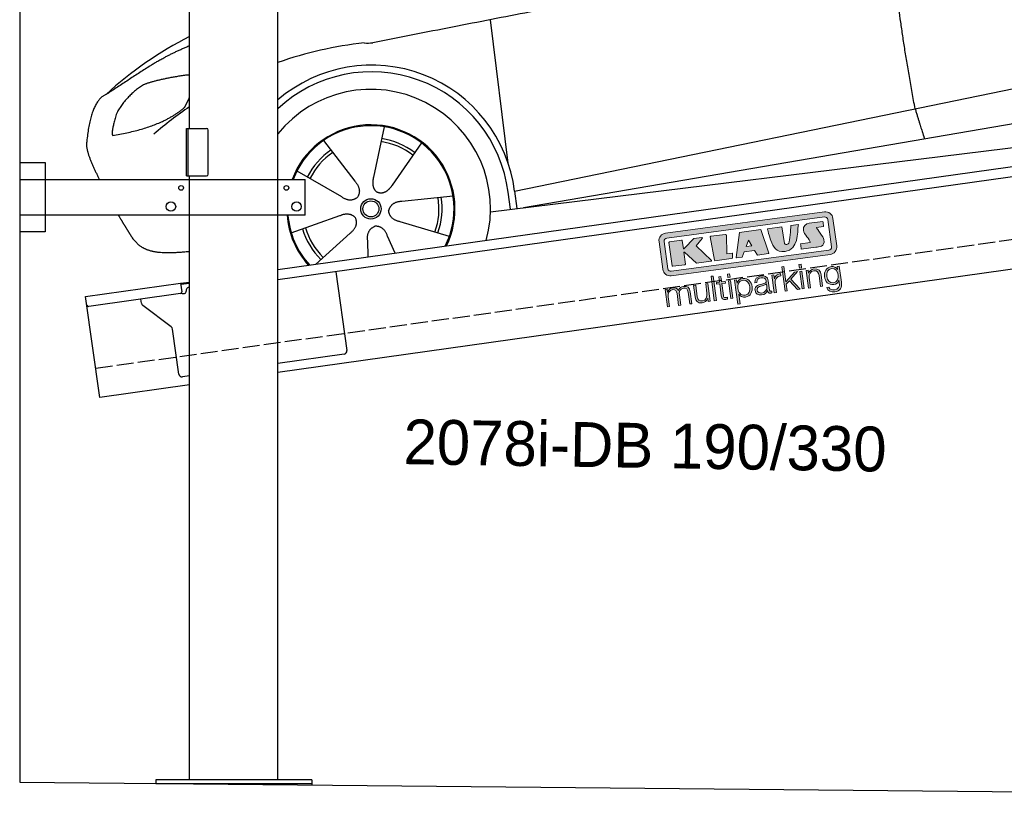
# Model space of a CAD drawing. Extents: x 200 to 6000, y -225 to 5150.
# Tile 1 of 3: x 200 to 3100, y -86 to 2197. Entities that reach past the tile are written whole.
import ezdxf

# ---------------------------------------------------------------- set-up
doc = ezdxf.new("R2010")
doc.units = 0
doc.header["$LTSCALE"] = 10
doc.header["$MEASUREMENT"] = 0
doc.linetypes.add('GEN3', pattern=[6.25, 5, -1.25])
doc.layers.get('0').update_dxf_attribs({"linetype": 'CONTINUOUS'})
for name, color, linetype in [('3', 6, 'GEN3'), ('CAR', 1, 'CONTINUOUS'), ('SICHTBARE_KANTEN_DIN_', 7, 'CONTINUOUS')]:
    doc.layers.add(name, color=color, linetype=linetype)
doc.layers.add('Logo', color=7, linetype='CONTINUOUS', lineweight=25)

# ---------------------------------------------------------------- blocks, each defined once
blk = doc.blocks.new('car_150')
at = {"layer": 'CAR'}
for p, q in [((10757.1, 671.1), (10756.8, 1096.7)), ((10407.4, 821.5), (10358.4, 678.2)), ((10225.5, 803), (10302.5, 672.5)), ((10510.6, 761.5), (10410.3, 648.1)), ((10765.8, 586.7), (12632.4, 738.6)), ((10136.6, 723.4), (10257.7, 632.5)), ((10786.5, 535.1), (12670.6, 626.7)), ((10584.4, 594.3), (10433, 596.6)), ((10746.2, 585.5), (10746.3, 535.1)), ((10765.8, 586.7), (10766, 535.1)), ((10098.1, 544.7), (10245.9, 577.5)), ((10157.7, 443.6), (10270.1, 522.6)), ((10559.3, 477.7), (10420.4, 538)), ((10688.1, 535.1), (12736.4, 536.2)), ((10314.2, 446.4), (10318.7, 494.4)), ((10394.7, 447.8), (10378.5, 500.5))]:
    blk.add_line(p, q, dxfattribs=at)
for radius in [30.1, 23.6]:
    blk.add_circle((10339.5, 586.1), radius, dxfattribs=at)
for centre, radius, start, end in [((10257, 101.4), 1122.3, 110.1048, 125.4377), ((10364.6, -67.1), 1141.2, 89.2488, 102.378), ((10404, 1188.8), 117.4, 257.9855, 270.1884), ((10341.7, 585.3), 404.6, 0.0315, 126.0807), ((10341.7, 585.3), 424.2, 0.1908, 123.6545), ((10364.6, -67.1), 1141.2, 117.0267, 123.6712), ((10339.5, 586.1), 209.6, 45.262, 74.3995), ((10339.5, 586.1), 209.6, 117.262, 146.3995), ((10339.5, 586.1), 200.6, 117.1152, 146.5463), ((10339.5, 586.1), 200.6, 45.1152, 74.5463), ((10339.5, 586.1), 200.6, 333.1152, 2.5463), ((10339.5, 586.1), 209.6, 333.262, 2.3995), ((10339.5, 586.1), 209.6, 189.262, 218.3995), ((10339.5, 586.1), 200.6, 189.1152, 218.5463)]:
    blk.add_arc(centre, radius, start, end, dxfattribs=at)
at = {"layer": 'CAR', "color": 1}
for radius, start, end in [(352.3, 337.7412, 134.083), (247.7, 326.8255, 152.4877), (245, 326.3886, 152.2472), (247.7, 177.212, 215.2267), (245, 177.2589, 215.6636)]:
    blk.add_arc((10339.5, 586.1), radius, start, end, dxfattribs=at)
at = {"layer": 'CAR'}
for points, degree in [([(12866.3, 1222.8), (11949.2, 1183.9), (10404.4, 1071.4)], 2), ([(11966.3, 684.4), (11947.2, 997.3), (11959.5, 1175.6)], 2), ([(9741.7, 1082), (9792.2, 1106.9), (9868, 1128.7)], 2), ([(9741.7, 1082), (9609.2, 1016.6)], 1), ([(9609.2, 1016.6), (9559.3, 1005.4), (9533, 884.6)], 2), ([(9719, 1030.4), (9665.9, 1005.8), (9630.6, 957.3)], 2), ([(9845.7, 1043.5), (9759.5, 1040.9), (9719, 1030.4)], 2), ([(9857.3, 1042), (9851.3, 1042.7), (9845.7, 1043.5)], 2), ([(9630.6, 957.3), (9611, 913.8), (9609.3, 895.7)], 2), ([(9831, 949.6), (9840.7, 962.6), (9849.5, 977.9)], 2), ([(9610.6, 893.4), (9755, 898.2), (9831, 949.6)], 2), ([(9533, 884.6), (9526.5, 867.3), (9533.3, 836.2), (9544.5, 802.1), (9556, 769.5)], 4), ([(9609.3, 895.7), (9612.6, 895.6), (9610.6, 893.4)], 2), ([(10302.5, 672.5), (10321, 646.5), (10304.6, 625.2)], 2), ([(10358.4, 678.2), (10354.1, 665.6), (10350.4, 651.5), (10355, 637.8), (10365.9, 631.5)], 4), ([(11966.3, 684.4), (11977.6, 619.7), (11983.1, 593.3)], 2), ([(10410.3, 648.1), (10401.4, 638.1), (10391, 627.9), (10376.8, 625.1), (10365.9, 631.5)], 4), ([(10257.7, 632.5), (10281.6, 611.2), (10304.6, 625.2)], 2), ([(10245.9, 577.5), (10276.4, 587.1), (10291.6, 564.9)], 2), ([(10433, 596.6), (10401.2, 599.8), (10390.8, 575)], 2), ([(10270.1, 522.6), (10297.7, 538.8), (10291.6, 564.9)], 2), ([(10420.4, 538), (10390.1, 548.2), (10390.8, 575)], 2), ([(10318.7, 494.4), (10319.1, 526.3), (10344.9, 533.9)], 2), ([(10378.5, 500.5), (10371.6, 531.7), (10344.9, 533.9)], 2)]:
    blk.add_open_spline(points, degree=degree, dxfattribs=at)
blk.add_open_spline([(9598.9, 658.5), (9606.2, 641.3), (9613.6, 624.7), (9621, 608.6), (9628.5, 593), (9650.9, 546.7), (9679.8, 538.5), (9717.2, 527.6), (9794.4, 527.1)], degree=4, knots=[0.7158579, 0.7158579, 0.7158579, 0.7158579, 0.7158579, 0.9411234, 0.9411234, 0.9411234, 0.9411234, 1.6094789, 1.6094789, 1.6094789, 1.6094789, 1.6094789], dxfattribs=at)
blk = doc.blocks.new('KLAUS')
at = {"layer": 'Logo'}
h = blk.add_hatch(color=8, dxfattribs=at)
h.dxf.hatch_style = 2
edge = h.paths.add_edge_path()
edge.add_spline(control_points=[(3.6, 29.09), (2.88, 29.09), (2.3, 28.51), (2.3, 27.8), (2.3, 27.8), (2.3, 16.11), (2.3, 16.11), (2.3, 15.39), (2.88, 14.81), (3.6, 14.81), (3.6, 14.81), (71.16, 14.81), (71.16, 14.81), (71.88, 14.81), (72.46, 15.39), (72.46, 16.11), (72.46, 16.11), (72.46, 27.8), (72.46, 27.8), (72.46, 28.51), (71.88, 29.09), (71.16, 29.09), (71.16, 29.09), (3.6, 29.09), (3.6, 29.09), (3.6, 29.09), (3.6, 29.09), (3.6, 29.09)], knot_values=[0, 0, 0, 0, 1, 1, 1, 2, 2, 2, 3, 3, 3, 4, 4, 4, 5, 5, 5, 6, 6, 6, 7, 7, 7, 8, 8, 8, 9, 9, 9, 9], degree=3, periodic=0)
edge = h.paths.add_edge_path()
edge.add_spline(control_points=[(3.35, 31.23), (3.35, 31.23), (71.47, 31.23), (71.47, 31.23), (73.26, 31.23), (74.71, 29.77), (74.71, 27.99), (74.71, 27.99), (74.71, 16.17), (74.71, 16.17), (74.71, 14.38), (73.26, 12.93), (71.47, 12.93), (71.47, 12.93), (3.35, 12.93), (3.35, 12.93), (1.56, 12.93), (0.11, 14.38), (0.11, 16.17), (0.11, 16.17), (0.11, 27.99), (0.11, 27.99), (0.11, 29.77), (1.56, 31.23), (3.35, 31.23), (3.35, 31.23), (3.35, 31.23), (3.35, 31.23)], knot_values=[0, 0, 0, 0, 1, 1, 1, 2, 2, 2, 3, 3, 3, 4, 4, 4, 5, 5, 5, 6, 6, 6, 7, 7, 7, 8, 8, 8, 9, 9, 9, 9], degree=3, periodic=0)
h = blk.add_hatch(color=8, dxfattribs=at)
h.dxf.hatch_style = 2
edge = h.paths.add_edge_path()
edge.add_spline(control_points=[(4.5, 27.33), (4.5, 27.33), (9.7, 27.33), (9.7, 27.33), (9.84, 27.33), (9.96, 27.22), (9.96, 27.08), (9.96, 27.08), (9.96, 23.69), (9.96, 23.69), (9.96, 23.69), (9.94, 23.64), (10.04, 23.59), (10.14, 23.53), (10.2, 23.57), (10.2, 23.57), (10.2, 23.57), (10.51, 23.75), (10.51, 23.75), (10.51, 23.75), (14.94, 27.33), (14.94, 27.33), (14.94, 27.33), (18.41, 27.33), (18.41, 27.33), (18.41, 27.33), (18.49, 27.33), (18.56, 27.2), (18.65, 27.04), (18.53, 26.91), (18.53, 26.91), (18.53, 26.91), (15.49, 24.11), (15.49, 24.11), (15.49, 24.11), (21.14, 17.06), (21.14, 17.06), (21.14, 17.06), (21.13, 16.91), (21.13, 16.91), (21.08, 16.84), (20.99, 16.82), (20.99, 16.82), (20.99, 16.82), (14.7, 16.82), (14.7, 16.82), (14.7, 16.82), (10.26, 22.17), (10.26, 22.17), (10.26, 22.17), (10.19, 22.24), (10.08, 22.21), (9.97, 22.18), (9.96, 22.11), (9.96, 22.11), (9.96, 22.11), (9.96, 17.08), (9.96, 17.08), (9.96, 16.94), (9.84, 16.82), (9.7, 16.82), (9.7, 16.82), (4.5, 16.82), (4.5, 16.82), (4.36, 16.82), (4.25, 16.94), (4.25, 17.08), (4.25, 17.08), (4.25, 27.08), (4.25, 27.08), (4.25, 27.22), (4.36, 27.33), (4.5, 27.33), (4.5, 27.33), (4.5, 27.33), (4.5, 27.33)], knot_values=[0, 0, 0, 0, 1, 1, 1, 2, 2, 2, 3, 3, 3, 4, 4, 4, 5, 5, 5, 6, 6, 6, 7, 7, 7, 8, 8, 8, 9, 9, 9, 10, 10, 10, 11, 11, 11, 12, 12, 12, 13, 13, 13, 14, 14, 14, 15, 15, 15, 16, 16, 16, 17, 17, 17, 18, 18, 18, 19, 19, 19, 20, 20, 20, 21, 21, 21, 22, 22, 22, 23, 23, 23, 24, 24, 24, 25, 25, 25, 25], degree=3, periodic=0)
h = blk.add_hatch(color=8, dxfattribs=at)
h.dxf.hatch_style = 2
h.paths.add_polyline_path([(22.42, 17.06), (21.97, 27.15), (22.24, 27.33), (28.55, 27.33), (28.86, 26.97), (28.01, 19.08), (30.26, 19.07), (30.44, 18.95), (30.08, 16.95), (29.49, 16.82), (22.6, 16.82)])
h = blk.add_hatch(color=8, dxfattribs=at)
h.paths.add_polyline_path([(36.52, 21.01), (38.93, 21.01), (37.87, 23.57)])
h.paths.add_polyline_path([(34.52, 27.33), (43.65, 27.33), (45.76, 16.94), (45.57, 16.82), (40.83, 16.82), (39.89, 18.95), (35.42, 18.95), (34.27, 16.82), (31.78, 16.82), (31.66, 17)])
h = blk.add_hatch(color=8, dxfattribs=at)
h.dxf.hatch_style = 2
edge = h.paths.add_edge_path()
edge.add_spline(control_points=[(52.69, 27.32), (52.69, 27.32), (52.88, 20.14), (52.88, 20.14), (53.01, 19.89), (53.2, 19.77), (53.43, 19.71), (53.91, 19.59), (54.43, 19.57), (54.64, 20.03), (55.23, 21.34), (56.27, 25.45), (56.6, 27.33), (56.6, 27.33), (59.77, 27.33), (59.77, 27.33), (58.77, 23.9), (58.56, 16.82), (52.63, 16.76), (48.72, 16.72), (48.01, 19.35), (47.27, 22.24), (46.89, 23.68), (46.54, 27.33), (46.54, 27.33), (46.54, 27.33), (52.69, 27.32), (52.69, 27.32), (52.69, 27.32), (52.69, 27.32), (52.69, 27.32)], knot_values=[0, 0, 0, 0, 1, 1, 1, 2, 2, 2, 3, 3, 3, 4, 4, 4, 5, 5, 5, 6, 6, 6, 7, 7, 7, 8, 8, 8, 9, 9, 9, 10, 10, 10, 10], degree=3, periodic=0)
h = blk.add_hatch(color=8, dxfattribs=at)
h.dxf.hatch_style = 2
edge = h.paths.add_edge_path()
edge.add_spline(control_points=[(64.46, 27.33), (64.46, 27.33), (70.31, 27.33), (70.31, 27.33), (70.31, 26.52), (70.31, 26.02), (70.31, 25.12), (70.31, 25.12), (67.3, 25.12), (67.3, 25.12), (67.24, 25.04), (67.25, 25.11), (67.25, 24.91), (67.25, 24.88), (69.73, 20.38), (69.73, 19.57), (69.73, 16.4), (67.22, 16.81), (65.9, 16.82), (65.9, 16.82), (59.59, 16.82), (59.59, 16.82), (59.59, 17.76), (59.59, 18.23), (59.59, 19.14), (59.59, 19.14), (63.75, 19.14), (63.75, 19.14), (63.82, 19.22), (63.81, 19.11), (63.81, 19.31), (63.81, 20.32), (61.58, 23.06), (61.58, 24.63), (61.58, 26.33), (62.83, 27.34), (64.46, 27.33), (64.46, 27.33), (64.46, 27.33), (64.46, 27.33)], knot_values=[0, 0, 0, 0, 1, 1, 1, 2, 2, 2, 3, 3, 3, 4, 4, 4, 5, 5, 5, 6, 6, 6, 7, 7, 7, 8, 8, 8, 9, 9, 9, 10, 10, 10, 11, 11, 11, 12, 12, 12, 13, 13, 13, 13], degree=3, periodic=0)
h = blk.add_hatch(color=30, dxfattribs=at)
h.dxf.hatch_style = 2
h.paths.add_polyline_path([(20.07, 0), (20.99, 0), (20.99, 10.45), (20.07, 10.45)])
h = blk.add_hatch(color=30, dxfattribs=at)
h.dxf.hatch_style = 2
edge = h.paths.add_edge_path()
edge.add_spline(control_points=[(24.22, 9.82), (24.22, 9.82), (23.3, 9.82), (23.3, 9.82), (23.3, 9.82), (23.3, 7.55), (23.3, 7.55), (23.3, 7.55), (21.98, 7.55), (21.98, 7.55), (21.98, 7.55), (21.98, 6.78), (21.98, 6.78), (21.98, 6.78), (23.3, 6.78), (23.3, 6.78), (23.3, 6.78), (23.3, 1.61), (23.3, 1.61), (23.28, 0.32), (23.71, -0.09), (24.94, -0.09), (25.22, -0.09), (25.48, -0.06), (25.76, -0.06), (25.76, -0.06), (25.76, 0.73), (25.76, 0.73), (25.5, 0.7), (25.23, 0.69), (24.97, 0.69), (24.31, 0.73), (24.22, 1.08), (24.22, 1.68), (24.22, 1.68), (24.22, 6.78), (24.22, 6.78), (24.22, 6.78), (25.76, 6.78), (25.76, 6.78), (25.76, 6.78), (25.76, 7.55), (25.76, 7.55), (25.76, 7.55), (24.22, 7.55), (24.22, 7.55), (24.22, 7.55), (24.22, 9.82), (24.22, 9.82), (24.22, 9.82), (24.22, 9.82), (24.22, 9.82)], knot_values=[0, 0, 0, 0, 1, 1, 1, 2, 2, 2, 3, 3, 3, 4, 4, 4, 5, 5, 5, 6, 6, 6, 7, 7, 7, 8, 8, 8, 9, 9, 9, 10, 10, 10, 11, 11, 11, 12, 12, 12, 13, 13, 13, 14, 14, 14, 15, 15, 15, 16, 16, 16, 17, 17, 17, 17], degree=3, periodic=0)
h = blk.add_hatch(color=30, dxfattribs=at)
h.paths.add_polyline_path([(27.1, 0), (28.03, 0), (28.03, 7.55), (27.1, 7.55)])
h.paths.add_polyline_path([(27.1, 8.98), (28.03, 8.98), (28.03, 10.45), (27.1, 10.45)])
h = blk.add_hatch(color=30, dxfattribs=at)
h.dxf.hatch_style = 2
h.paths.add_polyline_path([(50.4, 0), (51.32, 0), (51.32, 2.87), (52.82, 4.11), (55.8, 0), (56.96, 0), (53.52, 4.76), (56.74, 7.55), (55.51, 7.55), (51.32, 3.89), (51.32, 10.45), (50.4, 10.45)])
h = blk.add_hatch(color=30, dxfattribs=at)
h.paths.add_polyline_path([(57.74, 0), (58.66, 0), (58.66, 7.55), (57.74, 7.55)])
h.paths.add_polyline_path([(57.74, 8.98), (58.66, 8.98), (58.66, 10.45), (57.74, 10.45)])
h = blk.add_hatch(color=30, dxfattribs=at)
h.dxf.hatch_style = 2
edge = h.paths.add_edge_path()
edge.add_spline(control_points=[(0, 0), (0, 0), (0.92, 0), (0.92, 0), (0.92, 0), (0.92, 4.22), (0.92, 4.22), (0.94, 5.8), (1.58, 7), (3.18, 7), (4.35, 7), (4.77, 6.15), (4.76, 5.12), (4.76, 5.12), (4.76, 0), (4.76, 0), (4.76, 0), (5.68, 0), (5.68, 0), (5.68, 0), (5.68, 4.27), (5.68, 4.27), (5.68, 5.68), (6.14, 7), (7.73, 7), (9.05, 7), (9.52, 6.32), (9.52, 5.08), (9.52, 5.08), (9.52, 0), (9.52, 0), (9.52, 0), (10.44, 0), (10.44, 0), (10.44, 0), (10.44, 5.12), (10.44, 5.12), (10.44, 6.91), (9.59, 7.77), (7.94, 7.77), (6.94, 7.77), (5.99, 7.29), (5.54, 6.3), (5.26, 7.29), (4.36, 7.77), (3.37, 7.77), (2.17, 7.77), (1.38, 7.19), (0.89, 6.28), (0.89, 6.28), (0.85, 6.28), (0.85, 6.28), (0.85, 6.28), (0.85, 7.55), (0.85, 7.55), (0.85, 7.55), (0, 7.55), (0, 7.55), (0, 7.55), (0, 0), (0, 0), (0, 0), (0, 0), (0, 0)], knot_values=[0, 0, 0, 0, 1, 1, 1, 2, 2, 2, 3, 3, 3, 4, 4, 4, 5, 5, 5, 6, 6, 6, 7, 7, 7, 8, 8, 8, 9, 9, 9, 10, 10, 10, 11, 11, 11, 12, 12, 12, 13, 13, 13, 14, 14, 14, 15, 15, 15, 16, 16, 16, 17, 17, 17, 18, 18, 18, 19, 19, 19, 20, 20, 20, 21, 21, 21, 21], degree=3, periodic=0)
h = blk.add_hatch(color=30, dxfattribs=at)
h.dxf.hatch_style = 2
edge = h.paths.add_edge_path()
edge.add_spline(control_points=[(18.31, 7.55), (18.31, 7.55), (17.39, 7.55), (17.39, 7.55), (17.39, 7.55), (17.39, 3.59), (17.39, 3.59), (17.39, 2.05), (16.7, 0.56), (15.12, 0.56), (13.66, 0.56), (13.15, 1.27), (13.1, 2.64), (13.1, 2.64), (13.1, 7.55), (13.1, 7.55), (13.1, 7.55), (12.18, 7.55), (12.18, 7.55), (12.18, 7.55), (12.18, 2.65), (12.18, 2.65), (12.18, 0.89), (12.93, -0.22), (14.83, -0.22), (15.96, -0.22), (16.95, 0.35), (17.44, 1.36), (17.44, 1.36), (17.47, 1.36), (17.47, 1.36), (17.47, 1.36), (17.47, 0), (17.47, 0), (17.47, 0), (18.31, 0), (18.31, 0), (18.31, 0), (18.31, 7.55), (18.31, 7.55), (18.31, 7.55), (18.31, 7.55), (18.31, 7.55)], knot_values=[0, 0, 0, 0, 1, 1, 1, 2, 2, 2, 3, 3, 3, 4, 4, 4, 5, 5, 5, 6, 6, 6, 7, 7, 7, 8, 8, 8, 9, 9, 9, 10, 10, 10, 11, 11, 11, 12, 12, 12, 13, 13, 13, 14, 14, 14, 14], degree=3, periodic=0)
h = blk.add_hatch(color=30, dxfattribs=at)
edge = h.paths.add_edge_path()
edge.add_spline(control_points=[(35.84, 3.78), (35.84, 2.21), (35.12, 0.56), (33.37, 0.56), (31.4, 0.56), (30.72, 2.21), (30.72, 3.78), (30.72, 5.49), (31.33, 7), (33.37, 7), (35.12, 7), (35.84, 5.34), (35.84, 3.78), (35.84, 3.78), (35.84, 3.78), (35.84, 3.78)], knot_values=[0, 0, 0, 0, 1, 1, 1, 2, 2, 2, 3, 3, 3, 4, 4, 4, 5, 5, 5, 5], degree=3, periodic=0)
edge = h.paths.add_edge_path()
edge.add_spline(control_points=[(29.79, -2.8), (29.79, -2.8), (30.72, -2.8), (30.72, -2.8), (30.72, -2.8), (30.72, 1.43), (30.72, 1.43), (30.72, 1.43), (30.74, 1.43), (30.74, 1.43), (31.14, 0.35), (32.24, -0.22), (33.37, -0.22), (35.66, -0.22), (36.76, 1.64), (36.76, 3.78), (36.76, 5.91), (35.66, 7.77), (33.37, 7.77), (32.15, 7.77), (31.1, 7.14), (30.67, 6.12), (30.67, 6.12), (30.64, 6.12), (30.64, 6.12), (30.64, 6.12), (30.64, 7.55), (30.64, 7.55), (30.64, 7.55), (29.79, 7.55), (29.79, 7.55), (29.79, 7.55), (29.79, -2.8), (29.79, -2.8), (29.79, -2.8), (29.79, -2.8), (29.79, -2.8)], knot_values=[0, 0, 0, 0, 1, 1, 1, 2, 2, 2, 3, 3, 3, 4, 4, 4, 5, 5, 5, 6, 6, 6, 7, 7, 7, 8, 8, 8, 9, 9, 9, 10, 10, 10, 11, 11, 11, 12, 12, 12, 12], degree=3, periodic=0)
h = blk.add_hatch(color=30, dxfattribs=at)
edge = h.paths.add_edge_path()
edge.add_spline(control_points=[(43.03, 2.93), (43.04, 1.45), (41.8, 0.56), (40.39, 0.56), (39.53, 0.56), (38.71, 1.13), (38.71, 2.05), (38.71, 3.53), (40.66, 3.51), (42.22, 3.79), (42.47, 3.84), (42.88, 3.91), (43, 4.13), (43, 4.13), (43.03, 4.13), (43.03, 4.13), (43.03, 4.13), (43.03, 2.93), (43.03, 2.93), (43.03, 2.93), (43.03, 2.93), (43.03, 2.93)], knot_values=[0, 0, 0, 0, 1, 1, 1, 2, 2, 2, 3, 3, 3, 4, 4, 4, 5, 5, 5, 6, 6, 6, 7, 7, 7, 7], degree=3, periodic=0)
edge = h.paths.add_edge_path()
edge.add_spline(control_points=[(39.03, 5.24), (39.06, 6.47), (39.91, 7), (41.05, 7), (42.14, 7), (43.03, 6.69), (43.03, 5.45), (43.03, 4.61), (42.6, 4.51), (41.84, 4.42), (39.85, 4.19), (37.79, 4.11), (37.79, 1.99), (37.79, 0.47), (38.93, -0.22), (40.32, -0.22), (41.77, -0.22), (42.43, 0.34), (43.07, 1.32), (43.07, 1.32), (43.1, 1.32), (43.1, 1.32), (43.1, 0.53), (43.25, 0), (44.19, 0), (44.43, 0), (44.58, 0.01), (44.79, 0.06), (44.79, 0.06), (44.79, 0.83), (44.79, 0.83), (44.71, 0.81), (44.6, 0.78), (44.49, 0.78), (44.13, 0.78), (43.95, 0.98), (43.95, 1.33), (43.95, 1.33), (43.95, 5.34), (43.95, 5.34), (43.95, 7.36), (42.5, 7.77), (41.17, 7.77), (39.44, 7.77), (38.2, 7.01), (38.11, 5.24), (38.11, 5.24), (39.03, 5.24), (39.03, 5.24), (39.03, 5.24), (39.03, 5.24), (39.03, 5.24)], knot_values=[0, 0, 0, 0, 1, 1, 1, 2, 2, 2, 3, 3, 3, 4, 4, 4, 5, 5, 5, 6, 6, 6, 7, 7, 7, 8, 8, 8, 9, 9, 9, 10, 10, 10, 11, 11, 11, 12, 12, 12, 13, 13, 13, 14, 14, 14, 15, 15, 15, 16, 16, 16, 17, 17, 17, 17], degree=3, periodic=0)
h = blk.add_hatch(color=30, dxfattribs=at)
h.dxf.hatch_style = 2
edge = h.paths.add_edge_path()
edge.add_spline(control_points=[(45.79, 0), (45.79, 0), (46.71, 0), (46.71, 0), (46.71, 0), (46.71, 4.03), (46.71, 4.03), (46.71, 5.59), (47.85, 6.82), (49.52, 6.73), (49.52, 6.73), (49.52, 7.66), (49.52, 7.66), (48.16, 7.72), (47.14, 7), (46.67, 5.78), (46.67, 5.78), (46.64, 5.78), (46.64, 5.78), (46.64, 5.78), (46.64, 7.55), (46.64, 7.55), (46.64, 7.55), (45.79, 7.55), (45.79, 7.55), (45.79, 7.55), (45.79, 0), (45.79, 0), (45.79, 0), (45.79, 0), (45.79, 0)], knot_values=[0, 0, 0, 0, 1, 1, 1, 2, 2, 2, 3, 3, 3, 4, 4, 4, 5, 5, 5, 6, 6, 6, 7, 7, 7, 8, 8, 8, 9, 9, 9, 10, 10, 10, 10], degree=3, periodic=0)
h = blk.add_hatch(color=30, dxfattribs=at)
h.dxf.hatch_style = 2
edge = h.paths.add_edge_path()
edge.add_spline(control_points=[(60.41, 0), (60.41, 0), (61.33, 0), (61.33, 0), (61.33, 0), (61.33, 4.41), (61.33, 4.41), (61.36, 5.89), (62.24, 7), (63.7, 7), (65.2, 7), (65.62, 6.02), (65.62, 4.71), (65.62, 4.71), (65.62, 0), (65.62, 0), (65.62, 0), (66.54, 0), (66.54, 0), (66.54, 0), (66.54, 4.86), (66.54, 4.86), (66.54, 6.66), (65.9, 7.77), (63.78, 7.77), (62.71, 7.77), (61.7, 7.16), (61.36, 6.25), (61.36, 6.25), (61.33, 6.25), (61.33, 6.25), (61.33, 6.25), (61.33, 7.55), (61.33, 7.55), (61.33, 7.55), (60.41, 7.55), (60.41, 7.55), (60.41, 7.55), (60.41, 0), (60.41, 0), (60.41, 0), (60.41, 0), (60.41, 0)], knot_values=[0, 0, 0, 0, 1, 1, 1, 2, 2, 2, 3, 3, 3, 4, 4, 4, 5, 5, 5, 6, 6, 6, 7, 7, 7, 8, 8, 8, 9, 9, 9, 10, 10, 10, 11, 11, 11, 12, 12, 12, 13, 13, 13, 14, 14, 14, 14], degree=3, periodic=0)
h = blk.add_hatch(color=30, dxfattribs=at)
edge = h.paths.add_edge_path()
edge.add_spline(control_points=[(71.32, 0.86), (69.62, 0.86), (68.83, 2.34), (68.83, 3.86), (68.83, 5.43), (69.56, 7), (71.32, 7), (73.06, 7), (73.75, 5.34), (73.75, 3.86), (73.75, 2.33), (72.91, 0.86), (71.32, 0.86), (71.32, 0.86), (71.32, 0.86), (71.32, 0.86)], knot_values=[0, 0, 0, 0, 1, 1, 1, 2, 2, 2, 3, 3, 3, 4, 4, 4, 5, 5, 5, 5], degree=3, periodic=0)
edge = h.paths.add_edge_path()
edge.add_spline(control_points=[(74.67, 7.55), (74.67, 7.55), (73.75, 7.55), (73.75, 7.55), (73.75, 7.55), (73.75, 6.25), (73.75, 6.25), (73.75, 6.25), (73.72, 6.25), (73.72, 6.25), (73.35, 7.09), (72.41, 7.77), (71.32, 7.77), (69.13, 7.77), (67.9, 6.05), (67.9, 3.97), (67.9, 1.82), (68.9, 0.09), (71.32, 0.09), (72.4, 0.09), (73.29, 0.72), (73.72, 1.64), (73.72, 1.64), (73.75, 1.64), (73.75, 1.64), (73.75, 1.64), (73.75, 0.61), (73.75, 0.61), (73.75, -1.23), (73.01, -2.24), (71.32, -2.24), (70.29, -2.24), (69.31, -1.85), (69.1, -0.73), (69.1, -0.73), (68.18, -0.73), (68.18, -0.73), (68.31, -2.34), (69.81, -3.02), (71.32, -3.02), (73.79, -3.02), (74.65, -1.64), (74.67, 0.61), (74.67, 0.61), (74.67, 7.55), (74.67, 7.55), (74.67, 7.55), (74.67, 7.55), (74.67, 7.55)], knot_values=[0, 0, 0, 0, 1, 1, 1, 2, 2, 2, 3, 3, 3, 4, 4, 4, 5, 5, 5, 6, 6, 6, 7, 7, 7, 8, 8, 8, 9, 9, 9, 10, 10, 10, 11, 11, 11, 12, 12, 12, 13, 13, 13, 14, 14, 14, 15, 15, 15, 16, 16, 16, 16], degree=3, periodic=0)
at = {"layer": 'Logo', "lineweight": 0}
for points in [[(22.42, 17.06), (21.97, 27.15), (22.24, 27.33), (28.55, 27.33), (28.86, 26.97), (28.01, 19.08), (30.26, 19.07), (30.44, 18.95), (30.08, 16.95), (29.49, 16.82), (22.6, 16.82), (22.42, 17.06), (22.42, 17.06)], [(34.52, 27.33), (43.65, 27.33), (45.76, 16.94), (45.57, 16.82), (40.83, 16.82), (39.89, 18.95), (35.42, 18.95), (34.27, 16.82), (31.78, 16.82), (31.66, 17), (34.52, 27.33), (34.52, 27.33)], [(36.52, 21.01), (38.93, 21.01), (37.87, 23.57), (36.52, 21.01), (36.52, 21.01)], [(20.07, 0), (20.99, 0), (20.99, 10.45), (20.07, 10.45), (20.07, 0), (20.07, 0)], [(27.1, 8.98), (28.03, 8.98), (28.03, 10.45), (27.1, 10.45), (27.1, 8.98), (27.1, 8.98)], [(50.4, 0), (51.32, 0), (51.32, 2.87), (52.82, 4.11), (55.8, 0), (56.96, 0), (53.52, 4.76), (56.74, 7.55), (55.51, 7.55), (51.32, 3.89), (51.32, 10.45), (50.4, 10.45), (50.4, 0), (50.4, 0)], [(57.74, 8.98), (58.66, 8.98), (58.66, 10.45), (57.74, 10.45), (57.74, 8.98), (57.74, 8.98)], [(27.1, 0), (28.03, 0), (28.03, 7.55), (27.1, 7.55), (27.1, 0), (27.1, 0)], [(57.74, 0), (58.66, 0), (58.66, 7.55), (57.74, 7.55), (57.74, 0), (57.74, 0)]]:
    blk.add_lwpolyline(points, dxfattribs=at)
for points, knots in [([(3.35, 31.23), (3.35, 31.23), (71.47, 31.23), (71.47, 31.23), (73.26, 31.23), (74.71, 29.77), (74.71, 27.99), (74.71, 27.99), (74.71, 16.17), (74.71, 16.17), (74.71, 14.38), (73.26, 12.93), (71.47, 12.93), (71.47, 12.93), (3.35, 12.93), (3.35, 12.93), (1.56, 12.93), (0.11, 14.38), (0.11, 16.17), (0.11, 16.17), (0.11, 27.99), (0.11, 27.99), (0.11, 29.77), (1.56, 31.23), (3.35, 31.23), (3.35, 31.23), (3.35, 31.23), (3.35, 31.23)], [0, 0, 0, 0, 1, 1, 1, 2, 2, 2, 3, 3, 3, 4, 4, 4, 5, 5, 5, 6, 6, 6, 7, 7, 7, 8, 8, 8, 9, 9, 9, 9]), ([(3.6, 29.09), (2.88, 29.09), (2.3, 28.51), (2.3, 27.8), (2.3, 27.8), (2.3, 16.11), (2.3, 16.11), (2.3, 15.39), (2.88, 14.81), (3.6, 14.81), (3.6, 14.81), (71.16, 14.81), (71.16, 14.81), (71.88, 14.81), (72.46, 15.39), (72.46, 16.11), (72.46, 16.11), (72.46, 27.8), (72.46, 27.8), (72.46, 28.51), (71.88, 29.09), (71.16, 29.09), (71.16, 29.09), (3.6, 29.09), (3.6, 29.09), (3.6, 29.09), (3.6, 29.09), (3.6, 29.09)], [0, 0, 0, 0, 1, 1, 1, 2, 2, 2, 3, 3, 3, 4, 4, 4, 5, 5, 5, 6, 6, 6, 7, 7, 7, 8, 8, 8, 9, 9, 9, 9]), ([(4.5, 27.33), (4.5, 27.33), (9.7, 27.33), (9.7, 27.33), (9.84, 27.33), (9.96, 27.22), (9.96, 27.08), (9.96, 27.08), (9.96, 23.69), (9.96, 23.69), (9.96, 23.69), (9.94, 23.64), (10.04, 23.59), (10.14, 23.53), (10.2, 23.57), (10.2, 23.57), (10.2, 23.57), (10.51, 23.75), (10.51, 23.75), (10.51, 23.75), (14.94, 27.33), (14.94, 27.33), (14.94, 27.33), (18.41, 27.33), (18.41, 27.33), (18.41, 27.33), (18.49, 27.33), (18.56, 27.2), (18.65, 27.04), (18.53, 26.91), (18.53, 26.91), (18.53, 26.91), (15.49, 24.11), (15.49, 24.11), (15.49, 24.11), (21.14, 17.06), (21.14, 17.06), (21.14, 17.06), (21.13, 16.91), (21.13, 16.91), (21.08, 16.84), (20.99, 16.82), (20.99, 16.82), (20.99, 16.82), (14.7, 16.82), (14.7, 16.82), (14.7, 16.82), (10.26, 22.17), (10.26, 22.17), (10.26, 22.17), (10.19, 22.24), (10.08, 22.21), (9.97, 22.18), (9.96, 22.11), (9.96, 22.11), (9.96, 22.11), (9.96, 17.08), (9.96, 17.08), (9.96, 16.94), (9.84, 16.82), (9.7, 16.82), (9.7, 16.82), (4.5, 16.82), (4.5, 16.82), (4.36, 16.82), (4.25, 16.94), (4.25, 17.08), (4.25, 17.08), (4.25, 27.08), (4.25, 27.08), (4.25, 27.22), (4.36, 27.33), (4.5, 27.33), (4.5, 27.33), (4.5, 27.33), (4.5, 27.33)], [0, 0, 0, 0, 1, 1, 1, 2, 2, 2, 3, 3, 3, 4, 4, 4, 5, 5, 5, 6, 6, 6, 7, 7, 7, 8, 8, 8, 9, 9, 9, 10, 10, 10, 11, 11, 11, 12, 12, 12, 13, 13, 13, 14, 14, 14, 15, 15, 15, 16, 16, 16, 17, 17, 17, 18, 18, 18, 19, 19, 19, 20, 20, 20, 21, 21, 21, 22, 22, 22, 23, 23, 23, 24, 24, 24, 25, 25, 25, 25]), ([(52.69, 27.32), (52.69, 27.32), (52.88, 20.14), (52.88, 20.14), (53.01, 19.89), (53.2, 19.77), (53.43, 19.71), (53.91, 19.59), (54.43, 19.57), (54.64, 20.03), (55.23, 21.34), (56.27, 25.45), (56.6, 27.33), (56.6, 27.33), (59.77, 27.33), (59.77, 27.33), (58.77, 23.9), (58.56, 16.82), (52.63, 16.76), (48.72, 16.72), (48.01, 19.35), (47.27, 22.24), (46.89, 23.68), (46.54, 27.33), (46.54, 27.33), (46.54, 27.33), (52.69, 27.32), (52.69, 27.32), (52.69, 27.32), (52.69, 27.32), (52.69, 27.32)], [0, 0, 0, 0, 1, 1, 1, 2, 2, 2, 3, 3, 3, 4, 4, 4, 5, 5, 5, 6, 6, 6, 7, 7, 7, 8, 8, 8, 9, 9, 9, 10, 10, 10, 10]), ([(64.46, 27.33), (64.46, 27.33), (70.31, 27.33), (70.31, 27.33), (70.31, 26.52), (70.31, 26.02), (70.31, 25.12), (70.31, 25.12), (67.3, 25.12), (67.3, 25.12), (67.24, 25.04), (67.25, 25.11), (67.25, 24.91), (67.25, 24.88), (69.73, 20.38), (69.73, 19.57), (69.73, 16.4), (67.22, 16.81), (65.9, 16.82), (65.9, 16.82), (59.59, 16.82), (59.59, 16.82), (59.59, 17.76), (59.59, 18.23), (59.59, 19.14), (59.59, 19.14), (63.75, 19.14), (63.75, 19.14), (63.82, 19.22), (63.81, 19.11), (63.81, 19.31), (63.81, 20.32), (61.58, 23.06), (61.58, 24.63), (61.58, 26.33), (62.83, 27.34), (64.46, 27.33), (64.46, 27.33), (64.46, 27.33), (64.46, 27.33)], [0, 0, 0, 0, 1, 1, 1, 2, 2, 2, 3, 3, 3, 4, 4, 4, 5, 5, 5, 6, 6, 6, 7, 7, 7, 8, 8, 8, 9, 9, 9, 10, 10, 10, 11, 11, 11, 12, 12, 12, 13, 13, 13, 13]), ([(24.22, 9.82), (24.22, 9.82), (23.3, 9.82), (23.3, 9.82), (23.3, 9.82), (23.3, 7.55), (23.3, 7.55), (23.3, 7.55), (21.98, 7.55), (21.98, 7.55), (21.98, 7.55), (21.98, 6.78), (21.98, 6.78), (21.98, 6.78), (23.3, 6.78), (23.3, 6.78), (23.3, 6.78), (23.3, 1.61), (23.3, 1.61), (23.28, 0.32), (23.71, -0.09), (24.94, -0.09), (25.22, -0.09), (25.48, -0.06), (25.76, -0.06), (25.76, -0.06), (25.76, 0.73), (25.76, 0.73), (25.5, 0.7), (25.23, 0.69), (24.97, 0.69), (24.31, 0.73), (24.22, 1.08), (24.22, 1.68), (24.22, 1.68), (24.22, 6.78), (24.22, 6.78), (24.22, 6.78), (25.76, 6.78), (25.76, 6.78), (25.76, 6.78), (25.76, 7.55), (25.76, 7.55), (25.76, 7.55), (24.22, 7.55), (24.22, 7.55), (24.22, 7.55), (24.22, 9.82), (24.22, 9.82), (24.22, 9.82), (24.22, 9.82), (24.22, 9.82)], [0, 0, 0, 0, 1, 1, 1, 2, 2, 2, 3, 3, 3, 4, 4, 4, 5, 5, 5, 6, 6, 6, 7, 7, 7, 8, 8, 8, 9, 9, 9, 10, 10, 10, 11, 11, 11, 12, 12, 12, 13, 13, 13, 14, 14, 14, 15, 15, 15, 16, 16, 16, 17, 17, 17, 17]), ([(0, 0), (0, 0), (0.92, 0), (0.92, 0), (0.92, 0), (0.92, 4.22), (0.92, 4.22), (0.94, 5.8), (1.58, 7), (3.18, 7), (4.35, 7), (4.77, 6.15), (4.76, 5.12), (4.76, 5.12), (4.76, 0), (4.76, 0), (4.76, 0), (5.68, 0), (5.68, 0), (5.68, 0), (5.68, 4.27), (5.68, 4.27), (5.68, 5.68), (6.14, 7), (7.73, 7), (9.05, 7), (9.52, 6.32), (9.52, 5.08), (9.52, 5.08), (9.52, 0), (9.52, 0), (9.52, 0), (10.44, 0), (10.44, 0), (10.44, 0), (10.44, 5.12), (10.44, 5.12), (10.44, 6.91), (9.59, 7.77), (7.94, 7.77), (6.94, 7.77), (5.99, 7.29), (5.54, 6.3), (5.26, 7.29), (4.36, 7.77), (3.37, 7.77), (2.17, 7.77), (1.38, 7.19), (0.89, 6.28), (0.89, 6.28), (0.85, 6.28), (0.85, 6.28), (0.85, 6.28), (0.85, 7.55), (0.85, 7.55), (0.85, 7.55), (0, 7.55), (0, 7.55), (0, 7.55), (0, 0), (0, 0), (0, 0), (0, 0), (0, 0)], [0, 0, 0, 0, 1, 1, 1, 2, 2, 2, 3, 3, 3, 4, 4, 4, 5, 5, 5, 6, 6, 6, 7, 7, 7, 8, 8, 8, 9, 9, 9, 10, 10, 10, 11, 11, 11, 12, 12, 12, 13, 13, 13, 14, 14, 14, 15, 15, 15, 16, 16, 16, 17, 17, 17, 18, 18, 18, 19, 19, 19, 20, 20, 20, 21, 21, 21, 21]), ([(18.31, 7.55), (18.31, 7.55), (17.39, 7.55), (17.39, 7.55), (17.39, 7.55), (17.39, 3.59), (17.39, 3.59), (17.39, 2.05), (16.7, 0.56), (15.12, 0.56), (13.66, 0.56), (13.15, 1.27), (13.1, 2.64), (13.1, 2.64), (13.1, 7.55), (13.1, 7.55), (13.1, 7.55), (12.18, 7.55), (12.18, 7.55), (12.18, 7.55), (12.18, 2.65), (12.18, 2.65), (12.18, 0.89), (12.93, -0.22), (14.83, -0.22), (15.96, -0.22), (16.95, 0.35), (17.44, 1.36), (17.44, 1.36), (17.47, 1.36), (17.47, 1.36), (17.47, 1.36), (17.47, 0), (17.47, 0), (17.47, 0), (18.31, 0), (18.31, 0), (18.31, 0), (18.31, 7.55), (18.31, 7.55), (18.31, 7.55), (18.31, 7.55), (18.31, 7.55)], [0, 0, 0, 0, 1, 1, 1, 2, 2, 2, 3, 3, 3, 4, 4, 4, 5, 5, 5, 6, 6, 6, 7, 7, 7, 8, 8, 8, 9, 9, 9, 10, 10, 10, 11, 11, 11, 12, 12, 12, 13, 13, 13, 14, 14, 14, 14]), ([(29.79, -2.8), (29.79, -2.8), (30.72, -2.8), (30.72, -2.8), (30.72, -2.8), (30.72, 1.43), (30.72, 1.43), (30.72, 1.43), (30.74, 1.43), (30.74, 1.43), (31.14, 0.35), (32.24, -0.22), (33.37, -0.22), (35.66, -0.22), (36.76, 1.64), (36.76, 3.78), (36.76, 5.91), (35.66, 7.77), (33.37, 7.77), (32.15, 7.77), (31.1, 7.14), (30.67, 6.12), (30.67, 6.12), (30.64, 6.12), (30.64, 6.12), (30.64, 6.12), (30.64, 7.55), (30.64, 7.55), (30.64, 7.55), (29.79, 7.55), (29.79, 7.55), (29.79, 7.55), (29.79, -2.8), (29.79, -2.8), (29.79, -2.8), (29.79, -2.8), (29.79, -2.8)], [0, 0, 0, 0, 1, 1, 1, 2, 2, 2, 3, 3, 3, 4, 4, 4, 5, 5, 5, 6, 6, 6, 7, 7, 7, 8, 8, 8, 9, 9, 9, 10, 10, 10, 11, 11, 11, 12, 12, 12, 12]), ([(35.84, 3.78), (35.84, 2.21), (35.12, 0.56), (33.37, 0.56), (31.4, 0.56), (30.72, 2.21), (30.72, 3.78), (30.72, 5.49), (31.33, 7), (33.37, 7), (35.12, 7), (35.84, 5.34), (35.84, 3.78), (35.84, 3.78), (35.84, 3.78), (35.84, 3.78)], [0, 0, 0, 0, 1, 1, 1, 2, 2, 2, 3, 3, 3, 4, 4, 4, 5, 5, 5, 5]), ([(39.03, 5.24), (39.06, 6.47), (39.91, 7), (41.05, 7), (42.14, 7), (43.03, 6.69), (43.03, 5.45), (43.03, 4.61), (42.6, 4.51), (41.84, 4.42), (39.85, 4.19), (37.79, 4.11), (37.79, 1.99), (37.79, 0.47), (38.93, -0.22), (40.32, -0.22), (41.77, -0.22), (42.43, 0.34), (43.07, 1.32), (43.07, 1.32), (43.1, 1.32), (43.1, 1.32), (43.1, 0.53), (43.25, 0), (44.19, 0), (44.43, 0), (44.58, 0.01), (44.79, 0.06), (44.79, 0.06), (44.79, 0.83), (44.79, 0.83), (44.71, 0.81), (44.6, 0.78), (44.49, 0.78), (44.13, 0.78), (43.95, 0.98), (43.95, 1.33), (43.95, 1.33), (43.95, 5.34), (43.95, 5.34), (43.95, 7.36), (42.5, 7.77), (41.17, 7.77), (39.44, 7.77), (38.2, 7.01), (38.11, 5.24), (38.11, 5.24), (39.03, 5.24), (39.03, 5.24), (39.03, 5.24), (39.03, 5.24), (39.03, 5.24)], [0, 0, 0, 0, 1, 1, 1, 2, 2, 2, 3, 3, 3, 4, 4, 4, 5, 5, 5, 6, 6, 6, 7, 7, 7, 8, 8, 8, 9, 9, 9, 10, 10, 10, 11, 11, 11, 12, 12, 12, 13, 13, 13, 14, 14, 14, 15, 15, 15, 16, 16, 16, 17, 17, 17, 17]), ([(45.79, 0), (45.79, 0), (46.71, 0), (46.71, 0), (46.71, 0), (46.71, 4.03), (46.71, 4.03), (46.71, 5.59), (47.85, 6.82), (49.52, 6.73), (49.52, 6.73), (49.52, 7.66), (49.52, 7.66), (48.16, 7.72), (47.14, 7), (46.67, 5.78), (46.67, 5.78), (46.64, 5.78), (46.64, 5.78), (46.64, 5.78), (46.64, 7.55), (46.64, 7.55), (46.64, 7.55), (45.79, 7.55), (45.79, 7.55), (45.79, 7.55), (45.79, 0), (45.79, 0), (45.79, 0), (45.79, 0), (45.79, 0)], [0, 0, 0, 0, 1, 1, 1, 2, 2, 2, 3, 3, 3, 4, 4, 4, 5, 5, 5, 6, 6, 6, 7, 7, 7, 8, 8, 8, 9, 9, 9, 10, 10, 10, 10]), ([(60.41, 0), (60.41, 0), (61.33, 0), (61.33, 0), (61.33, 0), (61.33, 4.41), (61.33, 4.41), (61.36, 5.89), (62.24, 7), (63.7, 7), (65.2, 7), (65.62, 6.02), (65.62, 4.71), (65.62, 4.71), (65.62, 0), (65.62, 0), (65.62, 0), (66.54, 0), (66.54, 0), (66.54, 0), (66.54, 4.86), (66.54, 4.86), (66.54, 6.66), (65.9, 7.77), (63.78, 7.77), (62.71, 7.77), (61.7, 7.16), (61.36, 6.25), (61.36, 6.25), (61.33, 6.25), (61.33, 6.25), (61.33, 6.25), (61.33, 7.55), (61.33, 7.55), (61.33, 7.55), (60.41, 7.55), (60.41, 7.55), (60.41, 7.55), (60.41, 0), (60.41, 0), (60.41, 0), (60.41, 0), (60.41, 0)], [0, 0, 0, 0, 1, 1, 1, 2, 2, 2, 3, 3, 3, 4, 4, 4, 5, 5, 5, 6, 6, 6, 7, 7, 7, 8, 8, 8, 9, 9, 9, 10, 10, 10, 11, 11, 11, 12, 12, 12, 13, 13, 13, 14, 14, 14, 14]), ([(74.67, 7.55), (74.67, 7.55), (73.75, 7.55), (73.75, 7.55), (73.75, 7.55), (73.75, 6.25), (73.75, 6.25), (73.75, 6.25), (73.72, 6.25), (73.72, 6.25), (73.35, 7.09), (72.41, 7.77), (71.32, 7.77), (69.13, 7.77), (67.9, 6.05), (67.9, 3.97), (67.9, 1.82), (68.9, 0.09), (71.32, 0.09), (72.4, 0.09), (73.29, 0.72), (73.72, 1.64), (73.72, 1.64), (73.75, 1.64), (73.75, 1.64), (73.75, 1.64), (73.75, 0.61), (73.75, 0.61), (73.75, -1.23), (73.01, -2.24), (71.32, -2.24), (70.29, -2.24), (69.31, -1.85), (69.1, -0.73), (69.1, -0.73), (68.18, -0.73), (68.18, -0.73), (68.31, -2.34), (69.81, -3.02), (71.32, -3.02), (73.79, -3.02), (74.65, -1.64), (74.67, 0.61), (74.67, 0.61), (74.67, 7.55), (74.67, 7.55), (74.67, 7.55), (74.67, 7.55), (74.67, 7.55)], [0, 0, 0, 0, 1, 1, 1, 2, 2, 2, 3, 3, 3, 4, 4, 4, 5, 5, 5, 6, 6, 6, 7, 7, 7, 8, 8, 8, 9, 9, 9, 10, 10, 10, 11, 11, 11, 12, 12, 12, 13, 13, 13, 14, 14, 14, 15, 15, 15, 16, 16, 16, 16]), ([(71.32, 0.86), (69.62, 0.86), (68.83, 2.34), (68.83, 3.86), (68.83, 5.43), (69.56, 7), (71.32, 7), (73.06, 7), (73.75, 5.34), (73.75, 3.86), (73.75, 2.33), (72.91, 0.86), (71.32, 0.86), (71.32, 0.86), (71.32, 0.86), (71.32, 0.86)], [0, 0, 0, 0, 1, 1, 1, 2, 2, 2, 3, 3, 3, 4, 4, 4, 5, 5, 5, 5]), ([(43.03, 2.93), (43.04, 1.45), (41.8, 0.56), (40.39, 0.56), (39.53, 0.56), (38.71, 1.13), (38.71, 2.05), (38.71, 3.53), (40.66, 3.51), (42.22, 3.79), (42.47, 3.84), (42.88, 3.91), (43, 4.13), (43, 4.13), (43.03, 4.13), (43.03, 4.13), (43.03, 4.13), (43.03, 2.93), (43.03, 2.93), (43.03, 2.93), (43.03, 2.93), (43.03, 2.93)], [0, 0, 0, 0, 1, 1, 1, 2, 2, 2, 3, 3, 3, 4, 4, 4, 5, 5, 5, 6, 6, 6, 7, 7, 7, 7])]:
    blk.add_open_spline(points, degree=3, knots=knots, dxfattribs=at)

msp = doc.modelspace()

# ---------------------------------------------------------------- linework, layer by layer
for p, q in [((700, 1876.2), (700, 3496.2)), ((960, -43.8), (960, 3496.2)), ((691, 1876.2), (750, 1876.2)), ((691, 1736.2), (691, 1876.2)), ((695, 1876.2), (695, 1736.2)), ((755, 1741.2), (755, 1871.2)), ((960, 1460.2), (3577.5, 1828)), ((200, 1776.2), (275, 1776.2)), ((200, 1776.2), (275, 1776.2)), ((275, 1776.2), (275, 1571.2)), ((275, 1776.2), (275, 1571.2)), ((3576.7, 1797.6), (960, 1429.9)), ((200, 1726.2), (1040, 1726.2)), ((691, 1736.2), (750, 1736.2)), ((700, -43.8), (700, 1736.2)), ((1040, 1621.2), (1040, 1726.2)), ((1040, 1621.2), (200, 1621.2)), ((275, 1571.2), (200, 1571.2)), ((275, 1571.2), (200, 1571.2)), ((3696.8, 1541.9), (960, 1157.2)), ((1130.7, 1453.9), (1163.3, 1222.2)), ((673.5, 1419.9), (700, 1423.6)), ((393.8, 1380.6), (673.5, 1419.9)), ((673.5, 1419.9), (677, 1395.2)), ((700, 1419.6), (674.1, 1416)), ((689.5, 1395.9), (689.4, 1396.9)), ((435.5, 1083.5), (393.8, 1380.6)), ((672.7, 1389.5), (402.9, 1351.6)), ((558, 1361.4), (556.4, 1373.2)), ((680.3, 1389.6), (685.2, 1390.3)), ((645.6, 1291.7), (561.9, 1354.8)), ((668.2, 1152.6), (649.5, 1285.1)), ((1154.8, 1210.9), (960, 1183.5)), ((700, 1146.9), (679.5, 1144.1)), ((700, 1120.7), (435.5, 1083.5)), ((199.5, -50), (3944.5, -86)), ((600, -43.8), (600, -53.8)), ((1060, -43.8), (600, -43.8)), ((600, -53.8), (1060, -53.8)), ((1060, -43.8), (1060, -58.3))]:
    msp.add_line(p, q)
for centre, radius in [((675, 1701.2), 7), ((985, 1701.2), 7), ((645, 1646.2), 14), ((1015, 1646.2), 14)]:
    msp.add_circle(centre, radius)
for centre, radius, start, end in [((750, 1871.2), 5, 0, 90), ((750, 1741.2), 5, 270, 0), ((672, 1394.5), 5, 278, 8), ((684.6, 1395.2), 5, 278, 8), ((699.3, 1398.3), 10, 98, 188), ((679.6, 1394.5), 5, 221.2367, 278), ((402.2, 1356.5), 5, 188, 278), ((567.9, 1362.8), 10, 188, 233), ((639.6, 1283.7), 10, 8, 53), ((1153.4, 1220.8), 10, 278, 8), ((678.1, 1154), 10, 188, 278)]:
    msp.add_arc(centre, radius, start, end)
at = {"layer": '3'}
msp.add_line((423.4, 1169.7), (5430.8, 1873.4), dxfattribs=at)
at = {"layer": 'SICHTBARE_KANTEN_DIN_'}
msp.add_line((199.5, 5150), (200, -50), dxfattribs=at)

# ---------------------------------------------------------------- block references
at = {"xscale": 6.929133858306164, "yscale": 6.929133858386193, "zscale": 6.929133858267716, "rotation": 7.614101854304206}
msp.add_blockref('KLAUS', (2107.5, 1350.3), dxfattribs=at)
at = {"layer": 'CAR', "color": 2, "rotation": 6.973897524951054}
msp.add_blockref('car_150', (-8957.9, -197.9), dxfattribs=at)

# ---------------------------------------------------------------- texts
at = {"layer": 'Logo'}
msp.add_text('2078i-DB 190/330', height=132, rotation=359.1028, dxfattribs=at).set_placement((1329, 887.2))

doc.saveas('drawing.dxf')
